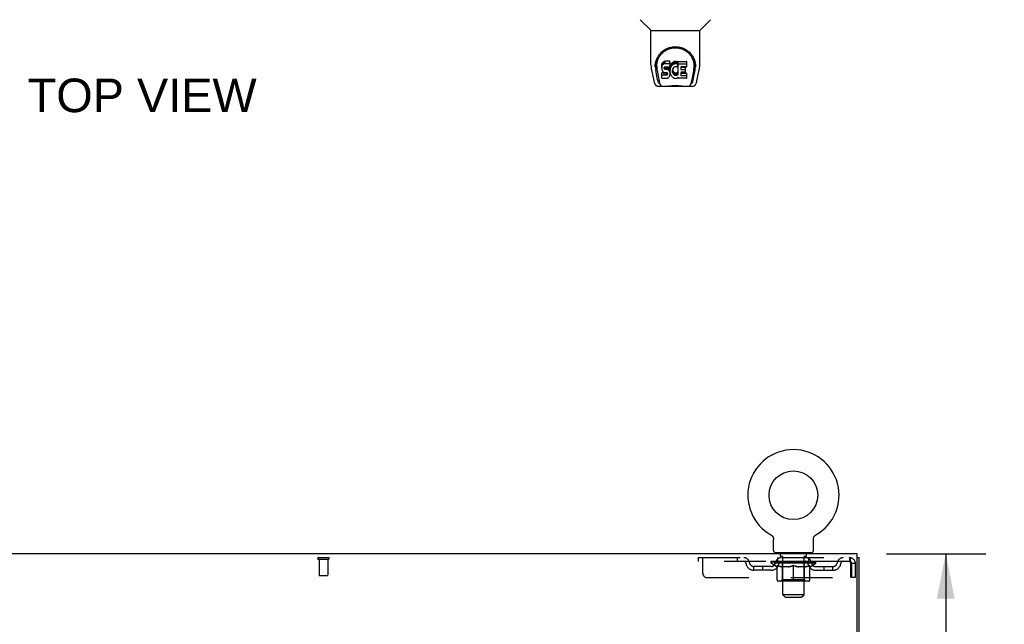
# Model space of a CAD drawing. Header units: inches. Extents: x 0 to 215, y 0 to 139.
# Tile 9 of 14: x 83 to 110, y 91 to 108. Entities that reach past the tile are written whole.
import ezdxf

# ---------------------------------------------------------------- set-up
doc = ezdxf.new("R2010")
doc.units = ezdxf.units.IN
doc.header["$LTSCALE"] = 11.804375
doc.header["$MEASUREMENT"] = 0
doc.linetypes.add('HIDDEN', pattern=[0.2, 0.1, -0.1])
doc.layers.get('0').update_dxf_attribs({"linetype": 'CONTINUOUS'})
for name, color, linetype in [('DEFAULT_2', 8, 'HIDDEN'), ('DIMENSIONS', 7, 'CONTINUOUS'), ('DOOR_ASSEMBLY', 7, 'CONTINUOUS')]:
    doc.layers.add(name, color=color, linetype=linetype)
doc.styles.get("Standard").update_dxf_attribs({"font": 'arial.ttf'})
doc.dimstyles.new('DIMSTYLE_1', dxfattribs={"dimtxt": 0.946875, "dimasz": 1.2625, "dimexe": 0.09, "dimexo": 0.07, "dimgap": 0.0375, "dimtad": 0, "dimtih": 1, "dimtoh": 1, "dimzin": 4, "dimdsep": 46, "dimtxsty": 'Standard', "dimblk": '_FILLED', "dimblk1": '_FILLED', "dimblk2": '_FILLED', "dimcen": 0.09, "dimadec": 3, "dimazin": 1, "dimtfac": 1, "dimtdec": 3, "dimtofl": 0, "dimtmove": 0, "dimatfit": 3, "dimldrblk": '_FILLED', "dimfxl": 0, "dimtolj": 1, "dimtzin": 4, "dimarcsym": 0})

# ---------------------------------------------------------------- blocks, each defined once
blk = doc.blocks.new('_FILLED')
at = {"color": 0, "linetype": 'ByBlock'}
blk.add_solid([(0, 0), (-1, 0.2), (-1, -0.2)], dxfattribs=at)
blk = doc.blocks.new('*D13')
at = {"layer": 'DIMENSIONS', "color": 2, "linetype": 'Continuous'}
for p, q in [((107.097, 92.769), (109.908, 92.769)), ((108.772, 92.769), (108.772, 84.529)), ((108.772, 74.394), (108.772, 82.635)), ((105.709, 74.394), (109.908, 74.394))]:
    blk.add_line(p, q, dxfattribs=at)
at = {"layer": 'DIMENSIONS', "color": 2, "linetype": 'Continuous', "xscale": 1.2625, "yscale": 1.2625, "zscale": 1.2625}
for p, rotation in [((108.772, 92.769), 90), ((108.772, 74.394), 270)]:
    blk.add_blockref('_FILLED', p, dxfattribs=dict(at, rotation=rotation))
at = {"layer": 'DIMENSIONS', "color": 2, "linetype": 'Continuous', "insert": (108.772, 84.055), "char_height": 0.9469, "width": 3.30878, "attachment_point": 2, "line_spacing_factor": 0.9}
blk.add_mtext('18.38', dxfattribs=at)

msp = doc.modelspace()

# ---------------------------------------------------------------- linework, layer by layer
at = {"color": 7, "linetype": 'Continuous'}
for p, q in [((103.836, 93.307), (103.836, 93.307)), ((103.836, 93.307), (103.841, 93.305)), ((103.837, 93.307), (103.839, 93.306)), ((103.841, 93.305), (103.845, 93.302)), ((103.845, 93.302), (103.849, 93.299)), ((103.849, 93.299), (103.853, 93.296)), ((103.853, 93.296), (103.857, 93.293)), ((103.857, 93.293), (103.861, 93.29)), ((103.861, 93.29), (103.865, 93.286)), ((103.864, 93.286), (103.868, 93.283)), ((103.868, 93.283), (103.872, 93.279)), ((103.872, 93.279), (103.875, 93.275)), ((103.878, 93.271), (103.881, 93.267)), ((103.881, 93.267), (103.884, 93.263)), ((103.884, 93.263), (103.887, 93.259)), ((103.887, 93.259), (103.89, 93.254)), ((103.89, 93.254), (103.892, 93.25)), ((103.892, 93.25), (103.894, 93.245)), ((103.894, 93.245), (103.896, 93.241)), ((103.896, 93.241), (103.898, 93.236)), ((103.898, 93.236), (103.9, 93.231)), ((103.9, 93.231), (103.902, 93.227)), ((103.902, 93.227), (103.903, 93.222)), ((103.903, 93.222), (103.905, 93.217)), ((103.905, 93.217), (103.906, 93.212)), ((103.906, 93.212), (103.907, 93.207)), ((103.907, 93.207), (103.908, 93.202)), ((103.908, 93.202), (103.908, 93.197)), ((103.909, 92.868), (103.909, 93.182)), ((105.034, 93.192), (105.035, 93.197)), ((105.034, 93.187), (105.034, 93.192)), ((105.034, 93.187), (105.034, 93.192)), ((105.034, 93.182), (105.034, 93.187)), ((105.034, 92.868), (105.034, 93.182)), ((105.035, 93.202), (105.036, 93.207)), ((105.035, 93.197), (105.035, 93.202)), ((105.036, 93.207), (105.037, 93.212)), ((105.037, 93.212), (105.038, 93.217)), ((105.038, 93.217), (105.039, 93.222)), ((105.039, 93.222), (105.041, 93.227)), ((105.041, 93.227), (105.043, 93.231)), ((105.043, 93.231), (105.044, 93.236)), ((105.044, 93.236), (105.046, 93.241)), ((105.046, 93.241), (105.049, 93.245)), ((105.048, 93.245), (105.051, 93.25)), ((105.051, 93.25), (105.053, 93.254)), ((105.053, 93.254), (105.056, 93.259)), ((105.056, 93.259), (105.059, 93.263)), ((105.059, 93.263), (105.062, 93.267)), ((105.062, 93.267), (105.065, 93.271)), ((105.065, 93.271), (105.068, 93.275)), ((105.068, 93.275), (105.071, 93.279)), ((105.071, 93.279), (105.075, 93.283)), ((105.075, 93.283), (105.078, 93.286)), ((105.078, 93.286), (105.082, 93.29)), ((105.082, 93.29), (105.086, 93.293)), ((105.086, 93.293), (105.09, 93.296)), ((105.09, 93.296), (105.094, 93.299)), ((105.094, 93.299), (105.098, 93.302)), ((105.098, 93.302), (105.102, 93.305)), ((105.098, 93.302), (105.099, 93.303)), ((105.102, 93.305), (105.107, 93.307)), ((105.104, 93.306), (105.106, 93.307)), ((103.971, 92.799), (103.971, 92.769)), ((104.971, 92.799), (103.971, 92.799)), ((104.971, 92.799), (104.971, 92.769)), ((106.273, 92.665), (106.325, 92.665))]:
    msp.add_line(p, q, dxfattribs=at)
at = {"color": 3, "linetype": 'Continuous'}
for p, q in [((106.273, 92.769), (66.127, 92.769)), ((106.273, 89.412), (106.273, 92.769)), ((106.325, 6.873), (106.325, 92.665))]:
    msp.add_line(p, q, dxfattribs=at)
at = {"color": 7, "linetype": 'Continuous'}
for points in [[(103.875, 93.275), (103.878, 93.271), (103.881, 93.267)], [(103.908, 93.197), (103.909, 93.192), (103.909, 93.187), (103.909, 93.182)]]:
    msp.add_lwpolyline(points, dxfattribs=at)
msp.add_circle((104.471, 94.427), 0.688, dxfattribs=at)
for centre, radius, start, end in [((104.471, 94.427), 1.288, 299.5053, 240.4947), ((103.978, 92.868), 0.069, 180, 265), ((104.965, 92.868), 0.069, 275, 360)]:
    msp.add_arc(centre, radius, start, end, dxfattribs=at)
at = {"layer": 'DEFAULT_2', "color": 8, "linetype": 'HIDDEN'}
for p, q in [((103.843, 93.303), (103.845, 93.302)), ((105.107, 93.307), (105.107, 93.307)), ((91.058, 92.665), (91.342, 92.665)), ((91.058, 92.622), (91.342, 92.622)), ((91.076, 92.622), (91.076, 92.175)), ((91.324, 92.622), (91.324, 92.175)), ((101.784, 92.665), (101.784, 92.561)), ((101.784, 92.665), (106.054, 92.665)), ((101.909, 92.228), (101.909, 92.665)), ((102.884, 92.665), (102.884, 92.561)), ((104.034, 92.561), (104.034, 92.665)), ((104.068, 92.799), (104.068, 92.769)), ((104.106, 92.709), (104.106, 92.789)), ((104.176, 92.699), (104.116, 92.699)), ((104.171, 91.618), (104.171, 92.689)), ((104.826, 92.699), (104.766, 92.699)), ((104.771, 91.618), (104.771, 92.689)), ((104.836, 92.709), (104.836, 92.789)), ((104.874, 92.799), (104.874, 92.769)), ((104.909, 92.561), (104.909, 92.665)), ((106.054, 92.665), (106.054, 92.561)), ((106.057, 92.664), (106.054, 92.665)), ((106.054, 92.561), (101.784, 92.561)), ((103.357, 92.31), (103.357, 92.414)), ((103.84, 92.414), (103.357, 92.414)), ((103.84, 92.31), (103.357, 92.31)), ((103.607, 92.31), (103.607, 92.414)), ((103.838, 92.514), (103.838, 92.561)), ((105.105, 92.514), (103.838, 92.514)), ((103.997, 92.403), (103.838, 92.514)), ((103.848, 92.555), (103.848, 92.561)), ((103.856, 92.551), (103.856, 92.555)), ((103.856, 92.551), (105.086, 92.551)), ((103.865, 92.551), (103.865, 92.555)), ((103.866, 92.551), (103.866, 92.555)), ((103.876, 92.555), (103.876, 92.561)), ((103.893, 92.551), (103.893, 92.555)), ((103.894, 92.551), (103.894, 92.555)), ((103.923, 92.555), (103.923, 92.561)), ((103.937, 92.551), (103.937, 92.555)), ((103.94, 92.551), (103.94, 92.555)), ((104.144, 92.554), (103.943, 92.554)), ((103.986, 92.555), (103.986, 92.561)), ((103.988, 92.551), (103.988, 92.554)), ((103.988, 92.551), (103.988, 92.554)), ((103.991, 92.551), (103.991, 92.554)), ((103.997, 92.403), (104.008, 92.403)), ((103.999, 92.551), (103.999, 92.555)), ((103.999, 92.551), (103.999, 92.554)), ((104.002, 92.551), (104.002, 92.555)), ((104.005, 92.551), (104.005, 92.555)), ((104.008, 92.04), (104.008, 92.446)), ((104.01, 92.551), (104.01, 92.554)), ((104.024, 92.551), (104.024, 92.554)), ((104.042, 92.551), (104.042, 92.554)), ((104.043, 92.551), (104.043, 92.557)), ((104.063, 92.551), (104.063, 92.554)), ((104.063, 92.551), (104.063, 92.554)), ((104.064, 92.555), (104.064, 92.561)), ((104.074, 92.551), (104.074, 92.555)), ((104.078, 92.551), (104.078, 92.555)), ((104.087, 92.551), (104.087, 92.554)), ((104.099, 92.551), (104.099, 92.558)), ((104.114, 92.551), (104.114, 92.554)), ((104.117, 92.551), (104.117, 92.554)), ((104.145, 92.551), (104.145, 92.554)), ((104.211, 92.554), (104.15, 92.554)), ((104.33, 92.403), (104.15, 92.403)), ((104.155, 92.555), (104.155, 92.561)), ((104.159, 92.043), (104.159, 92.511)), ((104.162, 92.551), (104.162, 92.555)), ((104.166, 92.551), (104.166, 92.555)), ((104.172, 92.551), (104.172, 92.56)), ((104.176, 92.551), (104.176, 92.554)), ((104.187, 92.551), (104.187, 92.554)), ((104.212, 92.551), (104.212, 92.554)), ((104.286, 92.554), (104.227, 92.554)), ((104.248, 92.551), (104.248, 92.554)), ((104.255, 92.555), (104.255, 92.561)), ((104.259, 92.551), (104.259, 92.555)), ((104.261, 92.551), (104.261, 92.56)), ((104.264, 92.551), (104.264, 92.555)), ((104.271, 92.551), (104.271, 92.555)), ((104.286, 92.551), (104.286, 92.554)), ((104.367, 92.554), (104.312, 92.554)), ((104.326, 92.551), (104.326, 92.554)), ((104.357, 92.554), (104.471, 92.561)), ((104.361, 92.555), (104.361, 92.561)), ((104.362, 92.561), (104.361, 92.561)), ((104.362, 92.555), (104.362, 92.561)), ((104.362, 92.551), (104.362, 92.555)), ((104.366, 92.551), (104.366, 92.555)), ((104.367, 92.551), (104.367, 92.555)), ((104.367, 92.551), (104.367, 92.554)), ((104.451, 92.554), (104.402, 92.554)), ((104.408, 92.551), (104.408, 92.554)), ((104.451, 92.551), (104.451, 92.554)), ((104.469, 92.555), (104.469, 92.555)), ((104.469, 92.551), (104.469, 92.555)), ((104.469, 92.551), (104.469, 92.555)), ((104.471, 92.555), (104.471, 92.561)), ((104.471, 92.003), (104.471, 92.447)), ((104.474, 92.551), (104.474, 92.555)), ((104.474, 92.551), (104.474, 92.555)), ((104.474, 92.555), (104.474, 92.555)), ((104.476, 92.554), (104.54, 92.554)), ((104.492, 92.551), (104.492, 92.554)), ((104.508, 92.554), (104.508, 92.559)), ((104.508, 92.559), (104.586, 92.554)), ((104.53, 92.554), (104.53, 92.558)), ((104.535, 92.551), (104.535, 92.554)), ((104.576, 92.551), (104.576, 92.555)), ((104.576, 92.551), (104.576, 92.554)), ((104.576, 92.554), (104.63, 92.554)), ((104.577, 92.551), (104.577, 92.555)), ((104.581, 92.555), (104.581, 92.561)), ((104.581, 92.555), (104.581, 92.561)), ((104.581, 92.561), (104.581, 92.561)), ((104.581, 92.551), (104.581, 92.555)), ((104.793, 92.403), (104.613, 92.403)), ((104.617, 92.551), (104.617, 92.554)), ((104.656, 92.551), (104.656, 92.554)), ((104.656, 92.554), (104.716, 92.554)), ((104.672, 92.551), (104.672, 92.555)), ((104.679, 92.551), (104.679, 92.555)), ((104.682, 92.551), (104.682, 92.56)), ((104.684, 92.551), (104.684, 92.555)), ((104.688, 92.555), (104.688, 92.561)), ((104.695, 92.551), (104.695, 92.554)), ((104.731, 92.551), (104.731, 92.554)), ((104.731, 92.554), (104.793, 92.554)), ((104.755, 92.551), (104.755, 92.554)), ((104.766, 92.551), (104.766, 92.554)), ((104.771, 92.551), (104.771, 92.56)), ((104.777, 92.551), (104.777, 92.555)), ((104.781, 92.551), (104.781, 92.555)), ((104.784, 92.043), (104.784, 92.511)), ((104.788, 92.555), (104.788, 92.561)), ((104.798, 92.551), (104.798, 92.554)), ((104.798, 92.554), (105, 92.554)), ((104.826, 92.551), (104.826, 92.554)), ((104.829, 92.551), (104.829, 92.554)), ((104.844, 92.551), (104.844, 92.558)), ((104.855, 92.551), (104.855, 92.554)), ((104.865, 92.551), (104.865, 92.555)), ((104.869, 92.551), (104.869, 92.555)), ((104.878, 92.555), (104.878, 92.561)), ((104.88, 92.551), (104.88, 92.554)), ((104.88, 92.551), (104.88, 92.554)), ((104.9, 92.551), (104.9, 92.557)), ((104.901, 92.551), (104.901, 92.554)), ((104.919, 92.551), (104.919, 92.554)), ((104.933, 92.551), (104.933, 92.554)), ((104.935, 92.04), (104.935, 92.446)), ((104.935, 92.403), (104.945, 92.403)), ((104.937, 92.551), (104.937, 92.555)), ((104.941, 92.551), (104.941, 92.555)), ((104.944, 92.551), (104.944, 92.555)), ((104.944, 92.551), (104.944, 92.554)), ((104.945, 92.403), (105.105, 92.514)), ((104.951, 92.551), (104.951, 92.554)), ((104.954, 92.551), (104.954, 92.554)), ((104.955, 92.551), (104.955, 92.554)), ((104.957, 92.555), (104.957, 92.561)), ((105.003, 92.551), (105.003, 92.555)), ((105.005, 92.551), (105.005, 92.555)), ((105.02, 92.555), (105.02, 92.561)), ((105.048, 92.551), (105.048, 92.555)), ((105.05, 92.551), (105.05, 92.555)), ((105.066, 92.555), (105.066, 92.561)), ((105.077, 92.551), (105.077, 92.555)), ((105.078, 92.551), (105.078, 92.555)), ((105.086, 92.551), (105.086, 92.555)), ((105.095, 92.555), (105.095, 92.561)), ((105.103, 92.414), (105.586, 92.414)), ((105.103, 92.31), (105.586, 92.31)), ((105.105, 92.514), (105.105, 92.561)), ((105.336, 92.31), (105.336, 92.414)), ((105.586, 92.31), (105.586, 92.414)), ((106.087, 92.498), (106.087, 92.103)), ((106.117, 92.103), (106.117, 92.498)), ((106.221, 92.498), (106.117, 92.498)), ((106.221, 92.103), (106.221, 92.498)), ((91.086, 92.165), (91.314, 92.165)), ((102.034, 92.103), (106.087, 92.103)), ((104.159, 92.043), (104.119, 92.003)), ((104.784, 92.043), (104.159, 92.043)), ((104.784, 92.043), (104.824, 92.003)), ((106.221, 92.103), (106.117, 92.103)), ((104.898, 92.003), (104.045, 92.003)), ((104.771, 91.618), (104.171, 91.618)), ((104.24, 91.549), (104.171, 91.618)), ((104.24, 91.549), (104.702, 91.549)), ((104.702, 91.549), (104.771, 91.618))]:
    msp.add_line(p, q, dxfattribs=at)
for points in [[(106.057, 92.664), (106.059, 92.661), (106.061, 92.656), (106.064, 92.649), (106.066, 92.64), (106.069, 92.629), (106.071, 92.616), (106.073, 92.602), (106.076, 92.587), (106.078, 92.571), (106.08, 92.553), (106.083, 92.535), (106.085, 92.517), (106.087, 92.498)], [(104.008, 92.446), (104.034, 92.436), (104.059, 92.427), (104.084, 92.42), (104.109, 92.413), (104.133, 92.407), (104.158, 92.403)], [(104.15, 92.403), (104.127, 92.408), (104.103, 92.413), (104.08, 92.42), (104.056, 92.427), (104.032, 92.436), (104.008, 92.445)], [(104.32, 92.403), (104.345, 92.407), (104.37, 92.413), (104.395, 92.42), (104.42, 92.428), (104.446, 92.437), (104.471, 92.447)], [(104.471, 92.445), (104.447, 92.435), (104.423, 92.427), (104.4, 92.42), (104.376, 92.413), (104.353, 92.407), (104.33, 92.403)], [(104.471, 92.447), (104.497, 92.437), (104.523, 92.428), (104.548, 92.42), (104.573, 92.413), (104.598, 92.407), (104.622, 92.403)], [(104.613, 92.403), (104.589, 92.408), (104.566, 92.413), (104.543, 92.42), (104.519, 92.427), (104.495, 92.436), (104.471, 92.445)], [(104.785, 92.403), (104.81, 92.407), (104.834, 92.413), (104.859, 92.42), (104.884, 92.428), (104.909, 92.436), (104.935, 92.446)], [(104.935, 92.445), (104.91, 92.436), (104.886, 92.427), (104.863, 92.42), (104.839, 92.413), (104.816, 92.408), (104.793, 92.403)], [(106.061, 92.558), (106.059, 92.56), (106.057, 92.561), (106.054, 92.561)], [(106.061, 92.558), (106.064, 92.555), (106.066, 92.552), (106.069, 92.547), (106.071, 92.543), (106.073, 92.537), (106.076, 92.532), (106.078, 92.526), (106.08, 92.519), (106.083, 92.512), (106.085, 92.505), (106.087, 92.498)]]:
    msp.add_lwpolyline(points, dxfattribs=at)
for centre, radius, start, end in [((91.058, 92.644), 0.0215, 90, 270), ((91.342, 92.644), 0.0215, 270, 90), ((103.068, 92.498), 0.167, 8.0716, 90), ((104.129, 92.498), 0.167, 90, 171.9284), ((103.978, 92.868), 0.069, 265, 270), ((104.096, 92.789), 0.01, 0, 90), ((104.116, 92.709), 0.01, 180, 270), ((104.161, 92.689), 0.01, 0, 90), ((104.781, 92.689), 0.01, 90, 180), ((104.814, 92.498), 0.167, 8.0716, 90), ((104.826, 92.709), 0.01, 270, 360), ((104.846, 92.789), 0.01, 90, 180), ((104.965, 92.868), 0.069, 270, 275), ((105.875, 92.498), 0.167, 90, 171.9284), ((106.054, 92.498), 0.167, 0, 90), ((103.068, 92.499), 0.0625, 7.9863, 90), ((103.357, 92.539), 0.229, 187.9863, 270), ((103.357, 92.539), 0.125, 188.0716, 270), ((103.84, 92.539), 0.125, 270, 351.9284), ((103.84, 92.539), 0.229, 270, 352.0137), ((104.128, 92.499), 0.0625, 90, 172.0137), ((104.119, 92.511), 0.0398, 0, 90), ((104.824, 92.511), 0.0398, 90, 180), ((104.814, 92.499), 0.0625, 7.9863, 90), ((105.103, 92.539), 0.229, 187.9863, 270), ((105.103, 92.539), 0.125, 188.0716, 270), ((105.586, 92.539), 0.125, 270, 351.9284), ((105.586, 92.539), 0.229, 270, 352.0137), ((105.875, 92.499), 0.0625, 90, 172.0137), ((106.054, 92.498), 0.063, 0, 90), ((91.086, 92.175), 0.01, 180, 270), ((91.314, 92.175), 0.01, 270, 360), ((102.034, 92.228), 0.125, 180, 270), ((104.045, 92.04), 0.0371, 180, 270), ((104.898, 92.04), 0.0371, 270, 360)]:
    msp.add_arc(centre, radius, start, end, dxfattribs=at)
for centre, major_axis, ratio, start_param, end_param in [((104.471, 92.561), (0.633, 0.007), 0.05963, 2.96643, 3.140963), ((103.818, 92.549), (0.198, 0), 0.060556, 0.430652, 1.470503), ((104.471, 92.561), (0.633, 0), 0.060556, -3.141593, -2.96706), ((103.818, 92.543), (0.198, 0.002), 0.05963, 1.376596, 1.469874), ((104.471, 92.561), (0.633, 0.013), 0.05688, 2.791345, 2.965878), ((103.794, 92.549), (0.198, 0.002), 0.05963, 0.25549, 1.295341), ((103.862, 92.549), (0.198, -0.002), 0.05963, 0.605815, 1.645666), ((104.471, 92.561), (0.633, -0.007), 0.05963, -2.96643, -2.791898), ((103.862, 92.543), (0.198, 0), 0.060556, 1.551758, 1.645036), ((103.794, 92.543), (0.198, 0.004), 0.05688, 1.20151, 1.294789), ((103.864, 92.545), (0.164, 0.002), 0.05963, 1.065228, 1.614276), ((103.844, 92.545), (0.164, 0.003), 0.05688, 0.890143, 1.43919), ((103.902, 92.545), (0.164, 0), 0.060556, 1.240391, 1.789438), ((104.471, 92.561), (0.633, 0.019), 0.052395, 2.616403, 2.790936), ((103.79, 92.549), (0.198, 0.004), 0.05688, 0.080405, 1.120256), ((103.925, 92.549), (0.198, -0.004), 0.05688, 0.7809, 1.820751), ((104.471, 92.561), (0.633, -0.013), 0.05688, -2.791345, -2.616812), ((103.925, 92.543), (0.198, -0.002), 0.05963, 1.72692, 1.820198), ((103.79, 92.543), (0.198, 0.006), 0.052395, 1.026568, 1.119847), ((103.843, 92.545), (0.164, 0.005), 0.052395, 0.715201, 1.264248), ((103.957, 92.545), (0.164, -0.002), 0.05963, 1.415553, 1.9646), ((104.471, 92.561), (0.633, 0.025), 0.046319, 2.441654, 2.616187), ((104.004, 92.549), (0.198, -0.006), 0.052395, 0.955842, 1.995693), ((103.807, 92.549), (0.198, 0.006), 0.052395, -0.094537, 0.945314), ((104.471, 92.561), (0.633, -0.019), 0.052395, -2.616403, -2.44187), ((104.004, 92.543), (0.198, -0.004), 0.05688, 1.902006, 1.995284), ((103.807, 92.543), (0.198, 0.008), 0.046319, 0.851819, 0.945098), ((103.862, 92.545), (0.164, 0.006), 0.046319, 0.540452, 1.089499), ((104.029, 92.545), (0.164, -0.003), 0.05688, 1.590638, 2.139686), ((104.471, 92.561), (0.633, 0.029), 0.038841, 2.267123, 2.441656), ((104.098, 92.549), (0.198, -0.008), 0.046319, 1.130591, 2.170442), ((103.844, 92.549), (0.198, 0.008), 0.046319, -0.269286, 0.770565), ((104.471, 92.561), (0.633, -0.025), 0.046319, -2.441654, -2.267121), ((104.098, 92.543), (0.198, -0.006), 0.052395, 2.076947, 2.170226), ((103.844, 92.543), (0.198, 0.009), 0.038841, 0.677289, 0.770567), ((103.899, 92.545), (0.164, 0.008), 0.038841, 0.365921, 0.914969), ((104.113, 92.545), (0.164, -0.005), 0.052395, 1.76558, 2.314627), ((104.471, 92.561), (0.633, 0.033), 0.030195, 2.09281, 2.267343), ((104.203, 92.549), (0.198, -0.009), 0.038841, 1.305122, 2.344973), ((103.901, 92.549), (0.198, 0.009), 0.038841, -0.443817, 0.596034), ((104.471, 92.561), (0.633, -0.029), 0.038841, -2.267123, -2.092591), ((104.203, 92.543), (0.198, -0.008), 0.046319, 2.251696, 2.344975), ((103.901, 92.543), (0.198, 0.01), 0.030195, 0.502975, 0.596254), ((103.953, 92.545), (0.164, 0.009), 0.030195, 0.191608, 0.740655), ((104.209, 92.545), (0.164, -0.006), 0.046319, 1.940329, 2.489376), ((103.974, 92.549), (0.198, 0.01), 0.030195, -0.61813, 0.421721), ((104.471, 92.561), (0.633, 0.036), 0.020645, 1.918687, 2.09322), ((104.316, 92.549), (0.198, -0.01), 0.030195, 1.479435, 2.519286), ((104.471, 92.561), (0.633, -0.033), 0.030195, -2.09281, -1.918277), ((104.316, 92.543), (0.198, -0.009), 0.038841, 2.426227, 2.519505), ((103.974, 92.543), (0.198, 0.011), 0.020645, 0.328852, 0.422131), ((104.023, 92.545), (0.164, 0.009), 0.020645, 0.017485, 0.566532), ((104.312, 92.545), (0.164, -0.008), 0.038841, 2.11486, 2.663907), ((104.063, 92.549), (0.198, 0.011), 0.020645, -0.792253, 0.247598), ((104.471, 92.561), (0.633, 0.038), 0.010478, 1.744704, 1.919237), ((104.433, 92.549), (0.198, -0.011), 0.020645, 1.653558, 2.693409), ((104.471, 92.561), (0.633, -0.036), 0.020645, -1.918687, -1.744154), ((104.433, 92.543), (0.198, -0.01), 0.030195, 2.60054, 2.693819), ((104.063, 92.543), (0.198, 0.012), 0.010478, 0.154869, 0.248148), ((104.107, 92.545), (0.164, 0.01), 0.010478, 6.126688, 6.675735), ((104.42, 92.545), (0.164, -0.009), 0.030195, 2.289173, 2.83822), ((104.164, 92.549), (0.198, 0.012), 0.010478, -0.966236, -0.000846), ((104.552, 92.549), (0.198, -0.012), 0.010478, 1.827541, 2.867392), ((104.471, 92.561), (0.633, -0.038), 0.010478, -1.744704, -1.563007), ((104.552, 92.543), (0.198, -0.011), 0.020645, 2.774664, 2.867942), ((104.53, 92.545), (0.164, -0.009), 0.020645, 2.463296, 3.012344), ((104.391, 92.549), (0.198, 0.012), 0.010478, 0.274201, 1.314052), ((104.305, 92.545), (0.164, 0.01), 0.010478, -0.000483, 0.504314), ((104.274, 92.543), (0.198, 0.012), 0.010478, 0.099668, 0.192946), ((104.471, 92.561), (0.633, 0.038), 0.010478, -1.571421, -1.396888), ((104.669, 92.543), (0.198, -0.012), 0.010478, 2.74231, 2.948646), ((104.638, 92.545), (0.164, -0.01), 0.010478, 2.637279, 3.14189), ((104.51, 92.549), (0.198, 0.011), 0.020645, 0.448184, 1.488034), ((104.413, 92.545), (0.164, 0.009), 0.020645, 0.129249, 0.678296), ((104.391, 92.543), (0.198, 0.011), 0.020645, 0.273651, 0.366929), ((104.471, 92.561), (0.633, 0.036), 0.020645, -1.397439, -1.222906), ((104.779, 92.549), (0.198, -0.012), 0.010478, -3.140747, -2.175357), ((104.471, 92.561), (0.633, -0.038), 0.010478, 1.222355, 1.396888), ((104.627, 92.549), (0.198, 0.01), 0.030195, 0.622307, 1.662158), ((104.523, 92.545), (0.164, 0.009), 0.030195, 0.303372, 0.852419), ((104.836, 92.545), (0.164, -0.01), 0.010478, 2.749043, 3.29809), ((104.88, 92.549), (0.198, -0.011), 0.020645, 2.893995, 3.933846), ((104.51, 92.543), (0.198, 0.01), 0.030195, 0.447774, 0.541052), ((104.88, 92.543), (0.198, -0.012), 0.010478, 2.893445, 2.986723), ((104.471, 92.561), (0.633, 0.033), 0.030195, -1.223315, -1.048783), ((104.471, 92.561), (0.633, -0.036), 0.020645, 1.048373, 1.222906), ((104.74, 92.549), (0.198, 0.009), 0.038841, 0.79662, 1.836471), ((104.631, 92.545), (0.164, 0.008), 0.038841, 0.477686, 1.026733), ((104.92, 92.545), (0.164, -0.009), 0.020645, 2.57506, 3.124108), ((104.969, 92.549), (0.198, -0.01), 0.030195, 2.719872, 3.759723), ((104.845, 92.549), (0.198, 0.008), 0.046319, 0.971151, 2.011002), ((104.627, 92.543), (0.198, 0.009), 0.038841, 0.622087, 0.715366), ((104.969, 92.543), (0.198, -0.011), 0.020645, 2.719462, 2.812741), ((104.471, 92.561), (0.633, 0.029), 0.038841, -1.049002, -0.874469), ((104.471, 92.561), (0.633, -0.033), 0.030195, 0.87425, 1.048783), ((104.734, 92.545), (0.164, 0.006), 0.046319, 0.652216, 1.201263), ((104.938, 92.549), (0.198, 0.006), 0.052395, 1.1459, 2.185751), ((104.99, 92.545), (0.164, -0.009), 0.030195, 2.400937, 2.949985), ((105.042, 92.549), (0.198, -0.009), 0.038841, 2.545558, 3.585409), ((104.83, 92.545), (0.164, 0.005), 0.052395, 0.826965, 1.376012), ((104.74, 92.543), (0.198, 0.008), 0.046319, 0.796618, 0.889896), ((105.042, 92.543), (0.198, -0.01), 0.030195, 2.545339, 2.638617), ((105.018, 92.549), (0.198, 0.004), 0.05688, 1.320842, 2.360692), ((104.471, 92.561), (0.633, 0.025), 0.046319, -0.874471, -0.699939), ((104.471, 92.561), (0.633, -0.029), 0.038841, 0.699936, 0.874469), ((105.098, 92.549), (0.198, -0.008), 0.046319, 2.371028, 3.410879), ((105.044, 92.545), (0.164, -0.008), 0.038841, 2.226624, 2.775671), ((105.08, 92.549), (0.198, 0.002), 0.05963, 1.495927, 2.535778), ((104.914, 92.545), (0.164, 0.003), 0.05688, 1.001907, 1.550954), ((105.136, 92.549), (0.198, -0.006), 0.052395, 2.196279, 3.23613), ((105.081, 92.545), (0.164, -0.006), 0.046319, 2.052093, 2.601141), ((104.845, 92.543), (0.198, 0.006), 0.052395, 0.971367, 1.064645), ((105.125, 92.549), (0.198, 0), 0.060556, 1.671089, 2.71094), ((105.098, 92.543), (0.198, -0.009), 0.038841, 2.371026, 2.464304), ((105.153, 92.549), (0.198, -0.004), 0.05688, 2.021337, 3.061188), ((104.471, 92.561), (0.633, 0.019), 0.052395, -0.699723, -0.52519), ((104.471, 92.561), (0.633, -0.025), 0.046319, 0.525406, 0.699939), ((105.149, 92.549), (0.198, -0.002), 0.05963, 1.846251, 2.886102), ((104.985, 92.545), (0.164, 0.002), 0.05963, 1.176993, 1.72604), ((105.1, 92.545), (0.164, -0.005), 0.052395, 1.877344, 2.426392), ((105.041, 92.545), (0.164, 0), 0.060556, 1.352155, 1.901202), ((105.099, 92.545), (0.164, -0.003), 0.05688, 1.702402, 2.25145), ((105.079, 92.545), (0.164, -0.002), 0.05963, 1.527317, 2.076364), ((104.938, 92.543), (0.198, 0.004), 0.05688, 1.146309, 1.239587), ((105.136, 92.543), (0.198, -0.008), 0.046319, 2.196495, 2.289773), ((104.471, 92.561), (0.633, 0.013), 0.05688, -0.524781, -0.350248), ((104.471, 92.561), (0.633, -0.019), 0.052395, 0.350657, 0.52519), ((105.018, 92.543), (0.198, 0.002), 0.05963, 1.321394, 1.414673), ((105.153, 92.543), (0.198, -0.006), 0.052395, 2.021746, 2.115024), ((104.471, 92.561), (0.633, 0.007), 0.05963, -0.349695, -0.175162), ((104.471, 92.561), (0.633, -0.013), 0.05688, 0.175715, 0.350248), ((105.08, 92.543), (0.198, 0), 0.060556, 1.496556, 1.589835), ((105.149, 92.543), (0.198, -0.004), 0.05688, 1.846804, 1.940083), ((105.125, 92.543), (0.198, -0.002), 0.05963, 1.671719, 1.764997), ((104.471, 92.561), (0.633, 0), 0.060556, -0.174533, 0), ((104.471, 92.561), (0.633, -0.007), 0.05963, 0.000629, 0.175162)]:
    msp.add_ellipse(centre, major_axis=major_axis, ratio=ratio, start_param=start_param, end_param=end_param, dxfattribs=at)
at = {"layer": 'DOOR_ASSEMBLY', "color": 7, "linetype": 'Continuous'}
for p, q in [((100.443, 107.55), (100.146, 107.847)), ((101.833, 107.55), (102.13, 107.847)), ((100.449, 107.544), (101.827, 107.544)), ((100.449, 106.572), (100.449, 107.544)), ((101.827, 106.573), (101.827, 107.544)), ((100.567, 106.517), (100.567, 106.517)), ((100.574, 106.604), (100.573, 106.54)), ((100.611, 106.53), (100.611, 106.507)), ((100.754, 106.576), (100.752, 106.552)), ((100.752, 106.485), (100.752, 106.552)), ((100.754, 106.509), (100.752, 106.485)), ((100.759, 106.599), (100.754, 106.576)), ((100.754, 106.509), (100.754, 106.576)), ((100.759, 106.532), (100.754, 106.509)), ((100.768, 106.621), (100.759, 106.599)), ((100.759, 106.532), (100.759, 106.599)), ((100.768, 106.555), (100.759, 106.532)), ((100.782, 106.641), (100.768, 106.621)), ((100.768, 106.555), (100.768, 106.621)), ((100.782, 106.574), (100.768, 106.555)), ((100.79, 106.649), (100.782, 106.641)), ((100.782, 106.574), (100.782, 106.641)), ((100.79, 106.582), (100.782, 106.574)), ((100.8, 106.656), (100.79, 106.649)), ((100.79, 106.582), (100.79, 106.649)), ((100.8, 106.589), (100.79, 106.582)), ((100.821, 106.665), (100.8, 106.656)), ((100.8, 106.589), (100.8, 106.656)), ((100.821, 106.598), (100.8, 106.589)), ((100.845, 106.673), (100.821, 106.665)), ((100.821, 106.598), (100.821, 106.665)), ((100.845, 106.606), (100.821, 106.598)), ((100.823, 106.473), (100.824, 106.488)), ((100.824, 106.488), (100.826, 106.503)), ((100.824, 106.466), (100.824, 106.488)), ((100.826, 106.503), (100.829, 106.51)), ((100.826, 106.459), (100.826, 106.503)), ((100.829, 106.51), (100.834, 106.515)), ((100.83, 106.453), (100.83, 106.511)), ((100.834, 106.515), (100.849, 106.519)), ((100.837, 106.515), (100.836, 106.515)), ((100.851, 106.511), (100.837, 106.515)), ((100.837, 106.448), (100.837, 106.515)), ((100.984, 106.673), (100.845, 106.673)), ((100.845, 106.606), (100.845, 106.673)), ((100.984, 106.606), (100.845, 106.606)), ((100.849, 106.519), (100.864, 106.521)), ((100.875, 106.512), (100.851, 106.511)), ((100.851, 106.444), (100.851, 106.511)), ((100.864, 106.521), (100.977, 106.521)), ((100.899, 106.511), (100.875, 106.512)), ((100.875, 106.445), (100.875, 106.512)), ((100.922, 106.505), (100.899, 106.511)), ((100.899, 106.444), (100.899, 106.511)), ((100.933, 106.501), (100.922, 106.505)), ((100.922, 106.439), (100.922, 106.505)), ((100.943, 106.494), (100.933, 106.501)), ((100.933, 106.434), (100.933, 106.501)), ((100.96, 106.477), (100.943, 106.494)), ((100.943, 106.427), (100.943, 106.494)), ((100.977, 106.521), (100.982, 106.521)), ((100.982, 106.521), (100.984, 106.526)), ((100.986, 106.63), (100.984, 106.673)), ((100.984, 106.606), (100.984, 106.673)), ((100.986, 106.563), (100.984, 106.606)), ((100.984, 106.526), (100.985, 106.539)), ((100.989, 106.509), (100.984, 106.464)), ((100.985, 106.539), (100.986, 106.563)), ((100.986, 106.563), (100.986, 106.63)), ((100.993, 106.531), (100.989, 106.509)), ((100.989, 106.442), (100.989, 106.509)), ((100.999, 106.552), (100.993, 106.531)), ((100.993, 106.464), (100.993, 106.531)), ((101.007, 106.573), (100.999, 106.552)), ((100.999, 106.485), (100.999, 106.552)), ((101.007, 106.506), (100.999, 106.485)), ((101.018, 106.592), (101.007, 106.573)), ((101.007, 106.506), (101.007, 106.573)), ((101.018, 106.525), (101.007, 106.506)), ((101.031, 106.61), (101.018, 106.592)), ((101.018, 106.525), (101.018, 106.592)), ((101.031, 106.543), (101.018, 106.525)), ((101.046, 106.627), (101.031, 106.61)), ((101.031, 106.543), (101.031, 106.61)), ((101.046, 106.56), (101.031, 106.543)), ((101.062, 106.642), (101.046, 106.627)), ((101.046, 106.56), (101.046, 106.627)), ((101.062, 106.575), (101.046, 106.56)), ((101.08, 106.655), (101.062, 106.642)), ((101.062, 106.575), (101.062, 106.642)), ((101.08, 106.588), (101.062, 106.575)), ((101.081, 106.488), (101.067, 106.464)), ((101.101, 106.664), (101.08, 106.655)), ((101.08, 106.588), (101.08, 106.655)), ((101.101, 106.597), (101.08, 106.588)), ((101.089, 106.498), (101.081, 106.488)), ((101.1, 106.505), (101.089, 106.498)), ((101.125, 106.516), (101.1, 106.505)), ((101.123, 106.669), (101.101, 106.664)), ((101.101, 106.597), (101.101, 106.664)), ((101.123, 106.602), (101.101, 106.597)), ((101.145, 106.671), (101.123, 106.669)), ((101.123, 106.602), (101.123, 106.669)), ((101.145, 106.604), (101.123, 106.602)), ((101.138, 106.519), (101.125, 106.516)), ((101.151, 106.519), (101.138, 106.519)), ((101.145, 106.671), (101.167, 106.671)), ((101.145, 106.604), (101.145, 106.671)), ((101.167, 106.604), (101.145, 106.604)), ((101.164, 106.516), (101.151, 106.519)), ((101.177, 106.511), (101.164, 106.516)), ((101.178, 106.669), (101.167, 106.671)), ((101.167, 106.604), (101.167, 106.671)), ((101.178, 106.602), (101.167, 106.604)), ((101.189, 106.666), (101.178, 106.669)), ((101.178, 106.602), (101.178, 106.669)), ((101.189, 106.599), (101.178, 106.602)), ((101.209, 106.582), (101.183, 106.513)), ((101.207, 106.654), (101.189, 106.666)), ((101.189, 106.599), (101.189, 106.666)), ((101.207, 106.587), (101.189, 106.599)), ((101.207, 106.654), (101.207, 106.587)), ((101.209, 106.65), (101.209, 106.587)), ((101.218, 106.671), (101.454, 106.671)), ((101.218, 106.279), (101.218, 106.671)), ((101.218, 106.604), (101.454, 106.604)), ((101.288, 106.516), (101.288, 106.449)), ((101.454, 106.52), (101.292, 106.52)), ((101.292, 106.511), (101.424, 106.511)), ((101.428, 106.366), (101.428, 106.506)), ((101.459, 106.525), (101.459, 106.666)), ((101.702, 106.604), (101.703, 106.54)), ((101.709, 106.517), (101.709, 106.517)), ((100.464, 106.429), (100.529, 106.124)), ((100.636, 106.152), (100.583, 106.422)), ((100.62, 106.409), (100.677, 106.116)), ((100.752, 106.485), (100.753, 106.461)), ((100.753, 106.461), (100.757, 106.438)), ((100.754, 106.199), (100.754, 106.341)), ((100.757, 106.438), (100.765, 106.415)), ((100.818, 106.346), (100.759, 106.345)), ((100.759, 106.279), (100.759, 106.345)), ((100.818, 106.279), (100.759, 106.279)), ((100.765, 106.415), (100.778, 106.395)), ((100.778, 106.395), (100.794, 106.378)), ((100.794, 106.378), (100.814, 106.365)), ((100.814, 106.365), (100.825, 106.361)), ((100.879, 106.346), (100.818, 106.346)), ((100.818, 106.279), (100.818, 106.346)), ((100.879, 106.279), (100.818, 106.279)), ((100.824, 106.466), (100.823, 106.473)), ((100.826, 106.459), (100.824, 106.466)), ((100.825, 106.361), (100.837, 106.359)), ((100.83, 106.453), (100.826, 106.459)), ((100.837, 106.448), (100.83, 106.453)), ((100.851, 106.444), (100.837, 106.448)), ((100.837, 106.359), (100.884, 106.358)), ((100.875, 106.445), (100.851, 106.444)), ((100.899, 106.444), (100.875, 106.445)), ((100.894, 106.347), (100.879, 106.346)), ((100.879, 106.279), (100.879, 106.346)), ((100.894, 106.281), (100.879, 106.279)), ((100.884, 106.358), (100.892, 106.357)), ((100.892, 106.357), (100.899, 106.355)), ((100.901, 106.351), (100.894, 106.347)), ((100.894, 106.281), (100.894, 106.347)), ((100.901, 106.284), (100.894, 106.281)), ((100.922, 106.439), (100.899, 106.444)), ((100.899, 106.355), (100.905, 106.35)), ((100.902, 106.352), (100.901, 106.351)), ((100.901, 106.284), (100.901, 106.351)), ((100.906, 106.289), (100.901, 106.284)), ((100.905, 106.35), (100.91, 106.344)), ((100.906, 106.289), (100.906, 106.349)), ((100.915, 106.301), (100.906, 106.289)), ((100.91, 106.344), (100.916, 106.331)), ((100.915, 106.301), (100.915, 106.333)), ((100.918, 106.308), (100.915, 106.301)), ((100.916, 106.331), (100.919, 106.316)), ((100.918, 106.308), (100.918, 106.32)), ((100.919, 106.316), (100.918, 106.308)), ((100.933, 106.434), (100.922, 106.439)), ((100.926, 106.2), (100.946, 106.214)), ((100.943, 106.427), (100.933, 106.434)), ((100.96, 106.41), (100.943, 106.427)), ((100.946, 106.214), (100.963, 106.231)), ((100.973, 106.457), (100.96, 106.477)), ((100.96, 106.41), (100.96, 106.477)), ((100.973, 106.39), (100.96, 106.41)), ((100.963, 106.231), (100.97, 106.241)), ((100.97, 106.241), (100.975, 106.251)), ((100.983, 106.435), (100.973, 106.457)), ((100.973, 106.39), (100.973, 106.457)), ((100.983, 106.368), (100.973, 106.39)), ((100.975, 106.251), (100.984, 106.274)), ((100.984, 106.431), (100.983, 106.435)), ((100.983, 106.368), (100.983, 106.435)), ((100.989, 106.345), (100.983, 106.368)), ((100.984, 106.397), (100.984, 106.464)), ((100.989, 106.442), (100.984, 106.397)), ((100.984, 106.397), (100.985, 106.375)), ((100.984, 106.274), (100.99, 106.297)), ((100.985, 106.375), (100.988, 106.353)), ((100.988, 106.353), (100.993, 106.331)), ((100.993, 106.464), (100.989, 106.442)), ((100.992, 106.321), (100.989, 106.345)), ((100.99, 106.297), (100.992, 106.321)), ((100.992, 106.321), (100.992, 106.335)), ((100.999, 106.485), (100.993, 106.464)), ((100.993, 106.331), (101, 106.31)), ((101, 106.31), (101.021, 106.271)), ((101.021, 106.271), (101.034, 106.252)), ((101.034, 106.252), (101.048, 106.236)), ((101.048, 106.236), (101.065, 106.221)), ((101.054, 106.413), (101.053, 106.386)), ((101.053, 106.386), (101.055, 106.373)), ((101.057, 106.44), (101.054, 106.413)), ((101.055, 106.373), (101.055, 106.413)), ((101.055, 106.373), (101.058, 106.36)), ((101.056, 106.432), (101.058, 106.427)), ((101.061, 106.453), (101.057, 106.44)), ((101.058, 106.427), (101.068, 106.402)), ((101.058, 106.36), (101.058, 106.427)), ((101.058, 106.36), (101.068, 106.335)), ((101.067, 106.464), (101.061, 106.453)), ((101.065, 106.221), (101.082, 106.207)), ((101.068, 106.402), (101.081, 106.379)), ((101.068, 106.335), (101.068, 106.402)), ((101.068, 106.335), (101.081, 106.312)), ((101.081, 106.379), (101.09, 106.369)), ((101.081, 106.312), (101.081, 106.379)), ((101.081, 106.312), (101.09, 106.302)), ((101.09, 106.369), (101.1, 106.36)), ((101.09, 106.302), (101.09, 106.369)), ((101.09, 106.302), (101.1, 106.293)), ((101.1, 106.36), (101.111, 106.353)), ((101.1, 106.293), (101.1, 106.36)), ((101.1, 106.293), (101.111, 106.286)), ((101.111, 106.353), (101.124, 106.348)), ((101.111, 106.286), (101.111, 106.353)), ((101.111, 106.286), (101.124, 106.281)), ((101.124, 106.348), (101.137, 106.346)), ((101.124, 106.281), (101.124, 106.348)), ((101.124, 106.281), (101.137, 106.279)), ((101.137, 106.346), (101.15, 106.345)), ((101.137, 106.279), (101.137, 106.346)), ((101.137, 106.279), (101.15, 106.278)), ((101.15, 106.345), (101.163, 106.347)), ((101.15, 106.278), (101.15, 106.345)), ((101.15, 106.278), (101.163, 106.28)), ((101.163, 106.347), (101.176, 106.351)), ((101.163, 106.28), (101.163, 106.347)), ((101.163, 106.28), (101.176, 106.284)), ((101.176, 106.351), (101.188, 106.357)), ((101.176, 106.284), (101.176, 106.351)), ((101.176, 106.284), (101.188, 106.29)), ((101.188, 106.357), (101.199, 106.364)), ((101.188, 106.29), (101.188, 106.357)), ((101.188, 106.29), (101.199, 106.297)), ((101.19, 106.2), (101.209, 106.212)), ((101.199, 106.364), (101.199, 106.297)), ((101.206, 106.363), (101.218, 106.345)), ((101.206, 106.296), (101.218, 106.279)), ((101.22, 106.212), (101.209, 106.212)), ((101.209, 106.212), (101.209, 106.212)), ((101.22, 106.199), (101.22, 106.212)), ((101.289, 106.357), (101.289, 106.28)), ((101.292, 106.444), (101.424, 106.444)), ((101.424, 106.362), (101.294, 106.362)), ((101.294, 106.342), (101.455, 106.342)), ((101.294, 106.275), (101.455, 106.275)), ((101.46, 106.199), (101.46, 106.338)), ((101.598, 106.116), (101.655, 106.406)), ((101.64, 106.152), (101.692, 106.422)), ((101.655, 106.406), (101.656, 106.41)), ((101.747, 106.124), (101.812, 106.429)), ((100.653, 105.969), (101.623, 105.969)), ((100.695, 106.048), (100.688, 106.048)), ((100.694, 106.052), (100.697, 106.042)), ((100.697, 106.042), (100.697, 106.042)), ((100.74, 105.969), (100.734, 105.969)), ((100.74, 105.969), (100.738, 105.969)), ((100.759, 106.194), (100.903, 106.194)), ((100.903, 106.194), (100.915, 106.196)), ((100.915, 106.196), (100.926, 106.2)), ((101.082, 106.207), (101.092, 106.202)), ((101.092, 106.202), (101.103, 106.198)), ((101.103, 106.198), (101.124, 106.193)), ((101.124, 106.193), (101.146, 106.19)), ((101.146, 106.19), (101.169, 106.193)), ((101.169, 106.193), (101.19, 106.2)), ((101.455, 106.194), (101.224, 106.194)), ((101.537, 105.969), (101.536, 105.969)), ((101.579, 106.042), (101.582, 106.052)), ((101.579, 106.042), (101.579, 106.042)), ((101.588, 106.048), (101.581, 106.048))]:
    msp.add_line(p, q, dxfattribs=at)
for points in [[(100.567, 106.53), (100.57, 106.571), (100.577, 106.621), (100.587, 106.668), (100.601, 106.712), (100.619, 106.754), (100.638, 106.793), (100.661, 106.83), (100.686, 106.865), (100.713, 106.898), (100.742, 106.929), (100.774, 106.957), (100.808, 106.983), (100.843, 107.006), (100.881, 107.027), (100.921, 107.045), (100.962, 107.06), (101.005, 107.072), (101.049, 107.081), (101.093, 107.086), (101.138, 107.088), (101.183, 107.086), (101.228, 107.081), (101.272, 107.072), (101.314, 107.06), (101.356, 107.045), (101.395, 107.026), (101.433, 107.006), (101.469, 106.982), (101.502, 106.956), (101.534, 106.928), (101.563, 106.898), (101.591, 106.865), (101.615, 106.83), (101.638, 106.793), (101.658, 106.753), (101.675, 106.711), (101.689, 106.667), (101.699, 106.62), (101.706, 106.57), (101.709, 106.53)], [(100.611, 106.53), (100.611, 106.55), (100.613, 106.574), (100.615, 106.599), (100.619, 106.622), (100.624, 106.646), (100.63, 106.669), (100.636, 106.692), (100.644, 106.714), (100.653, 106.735), (100.662, 106.756), (100.672, 106.777), (100.683, 106.796), (100.695, 106.815), (100.707, 106.833), (100.72, 106.851), (100.733, 106.867), (100.746, 106.883), (100.761, 106.898), (100.775, 106.912), (100.79, 106.926), (100.805, 106.938), (100.82, 106.95), (100.835, 106.961), (100.851, 106.972), (100.867, 106.982), (100.882, 106.991), (100.898, 106.999), (100.914, 107.007), (100.93, 107.014), (100.946, 107.021), (100.962, 107.027), (100.978, 107.032), (100.994, 107.037), (101.01, 107.041), (101.026, 107.045), (101.042, 107.048), (101.058, 107.051), (101.074, 107.053), (101.089, 107.055), (101.105, 107.056), (101.121, 107.057), (101.137, 107.057), (101.153, 107.057), (101.169, 107.056), (101.185, 107.055), (101.201, 107.053), (101.217, 107.051), (101.233, 107.048), (101.249, 107.045), (101.265, 107.042), (101.281, 107.037), (101.297, 107.033), (101.313, 107.027), (101.329, 107.021), (101.345, 107.015), (101.361, 107.008), (101.377, 107), (101.393, 106.991), (101.408, 106.982), (101.424, 106.973), (101.44, 106.962), (101.455, 106.951), (101.47, 106.939), (101.485, 106.926), (101.5, 106.913), (101.515, 106.899), (101.529, 106.884), (101.543, 106.868), (101.556, 106.851), (101.569, 106.834), (101.581, 106.816), (101.592, 106.797), (101.603, 106.777), (101.614, 106.757), (101.623, 106.736), (101.632, 106.714), (101.639, 106.692), (101.646, 106.669), (101.652, 106.646), (101.657, 106.623), (101.66, 106.599), (101.663, 106.575), (101.664, 106.55), (101.665, 106.53)], [(100.449, 106.572), (100.45, 106.539), (100.453, 106.499), (100.458, 106.46), (100.464, 106.429)], [(100.567, 106.517), (100.567, 106.522), (100.567, 106.53)], [(100.611, 106.507), (100.611, 106.491), (100.613, 106.462), (100.616, 106.434), (100.62, 106.409)], [(101.656, 106.41), (101.656, 106.413), (101.657, 106.416), (101.657, 106.419), (101.658, 106.422), (101.658, 106.425), (101.659, 106.428), (101.659, 106.432), (101.66, 106.435), (101.66, 106.439), (101.661, 106.443), (101.661, 106.446), (101.662, 106.45), (101.662, 106.454), (101.663, 106.458), (101.663, 106.462), (101.663, 106.467), (101.664, 106.471), (101.664, 106.476), (101.664, 106.48), (101.664, 106.485), (101.665, 106.49), (101.665, 106.494), (101.665, 106.499), (101.665, 106.505), (101.665, 106.53)], [(101.709, 106.53), (101.709, 106.523), (101.709, 106.517)], [(101.812, 106.429), (101.817, 106.459), (101.823, 106.499), (101.826, 106.539), (101.827, 106.573)], [(100.759, 106.345), (100.758, 106.345), (100.758, 106.345), (100.757, 106.345), (100.757, 106.345), (100.757, 106.345), (100.756, 106.345), (100.756, 106.344), (100.755, 106.344), (100.755, 106.344), (100.755, 106.343), (100.755, 106.343), (100.754, 106.342), (100.754, 106.341), (100.754, 106.341)], [(100.759, 106.279), (100.758, 106.279), (100.758, 106.278), (100.757, 106.278), (100.757, 106.278), (100.757, 106.278), (100.756, 106.278), (100.756, 106.277), (100.755, 106.277), (100.755, 106.277), (100.755, 106.276), (100.755, 106.276), (100.754, 106.275), (100.754, 106.275), (100.754, 106.274)], [(100.529, 106.124), (100.532, 106.111), (100.537, 106.092), (100.542, 106.075), (100.547, 106.06), (100.553, 106.047), (100.559, 106.034), (100.565, 106.023), (100.572, 106.012), (100.58, 106.003), (100.59, 105.994), (100.6, 105.986), (100.611, 105.979), (100.624, 105.974), (100.636, 105.971), (100.65, 105.969), (100.653, 105.969)], [(100.677, 106.116), (100.68, 106.105), (100.683, 106.091), (100.686, 106.077), (100.69, 106.065), (100.694, 106.052)], [(100.697, 106.042), (100.702, 106.029), (100.709, 106.017), (100.715, 106.006), (100.722, 105.997), (100.729, 105.989), (100.737, 105.982), (100.746, 105.976), (100.756, 105.972), (100.766, 105.97), (100.774, 105.969)], [(100.854, 105.969), (100.875, 105.97), (100.897, 105.971), (100.92, 105.973), (100.945, 105.976), (100.971, 105.979), (100.998, 105.982), (101.025, 105.985), (101.053, 105.987), (101.082, 105.989), (101.111, 105.99), (101.141, 105.99), (101.17, 105.989), (101.199, 105.988), (101.227, 105.986), (101.255, 105.984), (101.282, 105.981), (101.308, 105.979), (101.333, 105.976), (101.357, 105.973), (101.38, 105.971), (101.401, 105.97), (101.421, 105.969)], [(100.854, 105.969), (100.877, 105.97), (100.903, 105.971), (100.931, 105.974), (100.959, 105.977), (100.988, 105.98), (101.017, 105.982), (101.046, 105.985), (101.076, 105.986), (101.107, 105.988), (101.137, 105.988), (101.168, 105.988), (101.198, 105.987), (101.229, 105.985), (101.258, 105.982), (101.288, 105.98), (101.316, 105.977), (101.345, 105.974), (101.372, 105.971), (101.399, 105.97), (101.421, 105.969)], [(101.502, 105.969), (101.51, 105.97), (101.52, 105.972), (101.53, 105.976), (101.539, 105.982), (101.547, 105.989), (101.554, 105.997), (101.561, 106.006), (101.567, 106.017), (101.573, 106.029), (101.579, 106.042)], [(101.582, 106.052), (101.586, 106.065), (101.59, 106.077), (101.593, 106.091), (101.596, 106.105), (101.598, 106.116)], [(101.623, 105.969), (101.625, 105.969), (101.639, 105.971), (101.652, 105.974), (101.664, 105.979), (101.675, 105.986), (101.686, 105.993), (101.695, 106.002), (101.703, 106.012), (101.71, 106.023), (101.717, 106.034), (101.723, 106.046), (101.729, 106.06), (101.734, 106.075), (101.739, 106.092), (101.744, 106.111), (101.747, 106.124)]]:
    msp.add_lwpolyline(points, dxfattribs=at)
for centre, start, end in [((100.457, 107.564), 225, 262.5), ((101.819, 107.564), 277.5, 315)]:
    msp.add_arc(centre, 0.0197, start, end, dxfattribs=at)
for centre, major_axis, ratio, start_param, end_param in [((101.138, 106.53), (0, 0.565), 0.999848, 1.137008, 1.76365), ((101.138, 106.53), (0, 0.565), 0.999848, 4.519536, 5.145564), ((101.179, 106.515), (0, 0.00448), 1, -3.557718, -1.937287), ((101.205, 106.65), (0, 0.00448), 1, -1.566905, -0.665444), ((101.205, 106.583), (0.00448, 0), 1, 5.916695, 7.188538), ((101.292, 106.516), (0, 0.00448), 1, 0, 1.570796), ((101.292, 106.515), (0.00448, 0), 1, 3.535633, 4.712389), ((101.424, 106.506), (0.00448, 0), 1, 0, 1.570796), ((101.454, 106.666), (0, 0.00448), 1, -1.570796, 0), ((101.454, 106.599), (0, 0.00448), 1, -1.570796, 0), ((101.454, 106.525), (0, 0.00448), 1, -3.141593, -1.570796), ((101.202, 106.36), (0.00448, 0), 1, 0.594971, 2.222579), ((101.202, 106.294), (0.00448, 0), 1, 0.594971, 2.222579), ((101.292, 106.449), (0, 0.00448), 1, -4.712389, -3.141593), ((101.294, 106.357), (0, 0.00448), 1, 0, 1.570796), ((101.294, 106.347), (0, 0.00448), 1, -4.712389, -3.141593), ((101.294, 106.28), (0, 0.00448), 1, -4.712389, -3.141593), ((101.424, 106.44), (0, 0.00448), 1, -1.570796, 0), ((101.424, 106.366), (0, 0.00448), 1, -3.141593, -1.570796), ((101.455, 106.338), (0, 0.00448), 1, -1.570796, 0), ((101.455, 106.271), (0, 0.00448), 1, -1.570796, 0), ((100.694, 106.402), (0.007, 0.354), 0.213027, -3.923008, -3.13761), ((100.759, 106.199), (0, 0.00483), 1, -4.712389, -3.141593), ((101.224, 106.199), (0, 0.00448), 1, -4.712389, -3.141593), ((101.455, 106.199), (0, 0.00448), 1, -3.141593, -1.570796), ((101.582, 106.402), (-0.007, 0.354), 0.213027, -3.145575, -2.360177)]:
    msp.add_ellipse(centre, major_axis=major_axis, ratio=ratio, start_param=start_param, end_param=end_param, dxfattribs=at)

# ---------------------------------------------------------------- texts
at = {"layer": 'DIMENSIONS', "color": 2, "linetype": 'Continuous', "insert": (86.081, 106.185), "char_height": 0.9469, "width": 6.45213, "attachment_point": 2, "line_spacing_factor": 0.9}
msp.add_mtext('TOP VIEW', dxfattribs=at)

# ---------------------------------------------------------------- dimensions: what is measured, and where the dimension line sits
at = {"layer": 'DIMENSIONS', "color": 2, "linetype": 'Continuous'}
dim = msp.add_linear_dim(base=(108.771574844, 74.39418224), p1=(107.027164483, 92.76918224), p2=(105.639164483, 74.39418224), angle=270, dimstyle='DIMSTYLE_1', dxfattribs=at)
dim.commit()
dim.dimension.update_dxf_attribs({"geometry": '*D13', "text_midpoint": (108.810047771, 83.576400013), "dimtype": 160})

doc.saveas('drawing.dxf')
